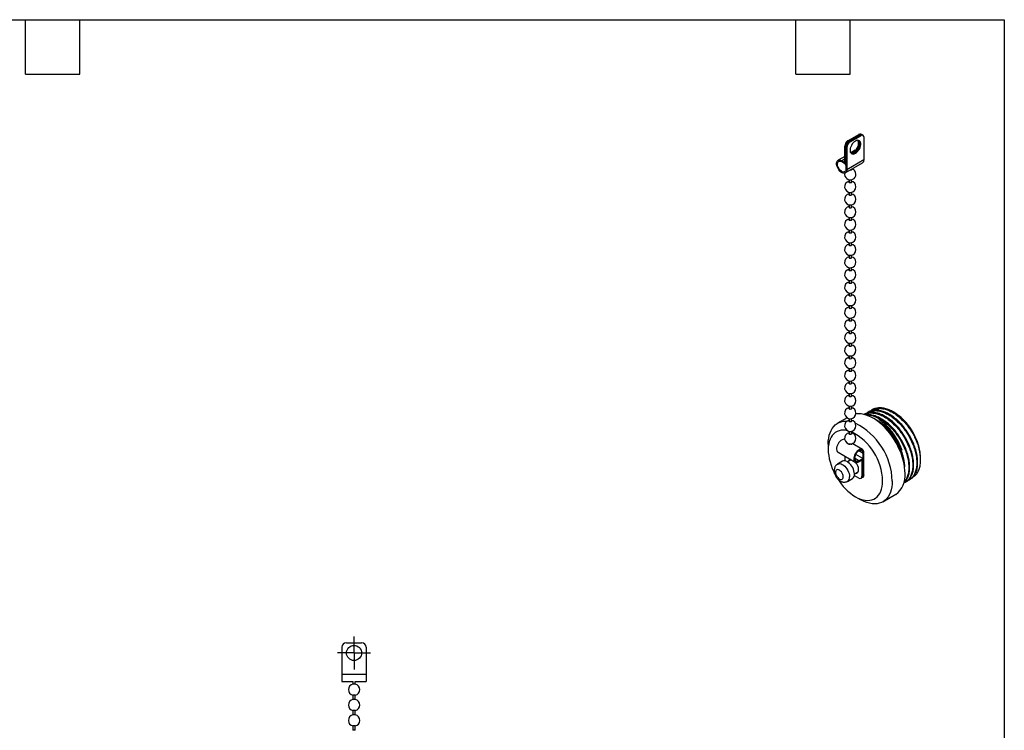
# Model space of a CAD drawing. Header units: millimetres. Extents: x 13 to 546, y 13 to 419.
# Tile 3 of 3: x 270 to 546, y 220 to 419. Entities that reach past the tile are written whole.
import ezdxf

# ---------------------------------------------------------------- set-up
doc = ezdxf.new("R2010")
doc.units = ezdxf.units.MM
doc.header["$LTSCALE"] = 2
doc.linetypes.add('SLD-Center', pattern=[19.05, 15.24, -1.27, 1.27, -1.27])
doc.linetypes.add('SLD-Solid', pattern=[0])
doc.layers.add('CENTER', color=40, linetype='SLD-Center')
doc.layers.add('TEXT', color=140, linetype='SLD-Solid', lineweight=25)

# ---------------------------------------------------------------- blocks, each defined once
blk = doc.blocks.new('SW_CENTERMARKSYMBOL_1')
at = {"layer": 'CENTER', "color": 0}
for p, q in [((0, 2.54), (0, 4.655)), ((-2.54, 0), (-4.655, 0)), ((0, 0), (-2.54, 0)), ((0, 0), (0, 2.54)), ((0, 0), (0, -2.54)), ((0, 0), (2.54, 0)), ((2.54, 0), (4.655, 0)), ((0, -2.54), (0, -4.655))]:
    blk.add_line(p, q, dxfattribs=at)

msp = doc.modelspace()

# ---------------------------------------------------------------- linework, layer by layer
for p, q in [((502.26, 385.17), (505.28, 386.91)), ((502.52, 385.02), (505.54, 386.77)), ((502.6, 384.97), (505.62, 386.72)), ((502.86, 384.83), (505.88, 386.57)), ((505.28, 386.91), (505.54, 386.77)), ((505.62, 386.72), (505.88, 386.57)), ((506.17, 386.83), (505.92, 386.98)), ((506.51, 386.63), (506.26, 386.78)), ((501.37, 383.61), (501.62, 383.47)), ((501.37, 379.09), (501.37, 383.61)), ((502.52, 385.02), (502.26, 385.17)), ((502.86, 384.83), (502.6, 384.97)), ((506.77, 386.05), (506.77, 379.86)), ((501.62, 378.65), (501.62, 383.47)), ((501.7, 383.42), (501.96, 383.27)), ((501.7, 383.42), (501.7, 377.23)), ((501.96, 383.27), (501.96, 377.08)), ((504.31, 382.46), (503.1, 381.76)), ((504.31, 382.46), (504.43, 382.51)), ((501.37, 380.76), (499.5, 379.68)), ((500.52, 379.58), (501.37, 380.07)), ((500.52, 379.58), (501.37, 379.09)), ((500.52, 379.29), (501.62, 378.65)), ((501.54, 376.15), (506.35, 378.93)), ((501.62, 378.65), (501.7, 378.7)), ((501.96, 377.08), (506.77, 379.86)), ((503.27, 377.04), (503.27, 377.15)), ((502.58, 374.22), (502.58, 373.52)), ((503.27, 373.52), (503.27, 374.22)), ((502.58, 370.7), (502.58, 369.99)), ((503.27, 369.99), (503.27, 370.7)), ((502.58, 367.17), (502.58, 366.46)), ((503.27, 366.46), (503.27, 367.17)), ((502.58, 363.64), (502.58, 362.93)), ((503.27, 362.93), (503.27, 363.64)), ((502.58, 360.12), (502.58, 359.41)), ((503.27, 359.41), (503.27, 360.12)), ((502.58, 356.59), (502.58, 355.88)), ((503.27, 355.88), (503.27, 356.59)), ((502.58, 353.06), (502.58, 352.35)), ((503.27, 352.35), (503.27, 353.06)), ((502.58, 349.53), (502.58, 348.82)), ((503.27, 348.82), (503.27, 349.53)), ((502.58, 346.01), (502.58, 345.3)), ((503.27, 345.3), (503.27, 346.01)), ((502.58, 342.48), (502.58, 341.77)), ((503.27, 341.77), (503.27, 342.48)), ((502.58, 338.95), (502.58, 338.24)), ((503.27, 338.24), (503.27, 338.95)), ((502.58, 335.42), (502.58, 334.71)), ((503.27, 334.71), (503.27, 335.42)), ((502.58, 331.9), (502.58, 331.19)), ((503.27, 331.19), (503.27, 331.9)), ((502.58, 328.37), (502.58, 327.66)), ((503.27, 327.66), (503.27, 328.37)), ((502.58, 324.84), (502.58, 324.13)), ((503.27, 324.13), (503.27, 324.84)), ((502.58, 321.31), (502.58, 320.61)), ((503.27, 320.61), (503.27, 321.31)), ((502.58, 317.79), (502.58, 317.08)), ((503.27, 317.08), (503.27, 317.79)), ((502.58, 314.26), (502.58, 313.55)), ((503.27, 313.55), (503.27, 314.26)), ((502.58, 310.73), (502.58, 310.02)), ((503.27, 310.02), (503.27, 310.73)), ((509.1, 309.69), (508.86, 309.56)), ((514.8, 309.22), (514.8, 309.22)), ((502.03, 307.44), (499.37, 305.91)), ((502.58, 307.2), (502.58, 306.5)), ((503.27, 306.5), (503.27, 307.2)), ((506.86, 308.4), (506.83, 308.38)), ((507.98, 309.04), (507.74, 308.91)), ((511.1, 306.86), (511.18, 307.15)), ((511.1, 307.1), (511.1, 306.86)), ((502.58, 303.68), (502.58, 302.97)), ((503.27, 302.97), (503.27, 303.68)), ((496.74, 300.09), (496.74, 298.54)), ((502.58, 300.15), (502.58, 299.83)), ((503.27, 299.83), (503.27, 300.15)), ((506.35, 298.55), (503.48, 300.21)), ((506.52, 297.47), (505.33, 298.15)), ((499.5, 297.8), (504.31, 295.02)), ((501.37, 296.72), (501.37, 295.38)), ((503.14, 295.7), (502.12, 295.11)), ((503.07, 295.74), (503, 295.61)), ((505.33, 295.41), (504.14, 296.1)), ((506.44, 296.05), (504.45, 297.19)), ((505.33, 295.41), (506.44, 296.05)), ((505.33, 295.12), (506.18, 295.61)), ((506.18, 295.61), (506.18, 291.08)), ((506.44, 296.05), (506.44, 291.23)), ((506.52, 291.28), (506.52, 297.47)), ((506.77, 291.43), (506.77, 297.62)), ((522.65, 295.66), (522.65, 296.03)), ((500.72, 295.25), (499.37, 294.47)), ((502.17, 289.63), (503.52, 290.41)), ((505.28, 290.56), (504.06, 291.27)), ((504.09, 291.7), (505.14, 292.3)), ((505.92, 290.5), (506.17, 290.65)), ((506.18, 291.08), (506.44, 291.23)), ((506.26, 290.7), (506.51, 290.84)), ((506.52, 291.28), (506.77, 291.43)), ((519.41, 289.99), (519.65, 290.13)), ((518.29, 289.34), (518.53, 289.48)), ((504.37, 285.32), (505.72, 284.54)), ((512.07, 283.91), (515.66, 285.99)), ((360.43, 243.11), (360.43, 235.53)), ((361.7, 244.38), (365.97, 244.38)), ((367.24, 243.11), (367.24, 235.53)), ((360.43, 235.53), (360.43, 233.49)), ((360.43, 235.53), (367.24, 235.53)), ((367.24, 235.53), (367.24, 233.49)), ((360.43, 233.49), (363.49, 233.49)), ((363.49, 233.49), (363.49, 232.77)), ((364.18, 232.77), (363.49, 232.77)), ((364.18, 232.77), (364.18, 233.49)), ((364.18, 233.49), (367.24, 233.49)), ((363.49, 229.66), (363.49, 228.45)), ((364.18, 229.66), (363.49, 229.66)), ((364.18, 228.45), (364.18, 229.66)), ((364.18, 228.45), (363.49, 228.45)), ((363.49, 225.34), (363.49, 224.13)), ((364.18, 225.34), (363.49, 225.34)), ((364.18, 224.13), (363.49, 224.13)), ((364.18, 224.13), (364.18, 225.34)), ((363.49, 221.02), (363.49, 219.81)), ((364.18, 221.02), (363.49, 221.02)), ((364.18, 219.81), (364.18, 221.02)), ((364.18, 219.81), (363.49, 219.81))]:
    msp.add_line(p, q)
at = {"flags": 128}
for points in [[(504.37, 385.07), (504.06, 384.86), (503.76, 384.57), (503.49, 384.24), (503.26, 383.86), (503.07, 383.46), (502.94, 383.06), (502.88, 382.67), (502.88, 382.31), (502.94, 381.99), (503.07, 381.74), (503.26, 381.55), (503.49, 381.44), (503.76, 381.42), (504.06, 381.48), (504.37, 381.62), (504.68, 381.84), (504.98, 382.12), (505.25, 382.46), (505.48, 382.83), (505.66, 383.23), (505.79, 383.63), (505.85, 384.02), (505.85, 384.39), (505.79, 384.7), (505.66, 384.96), (505.48, 385.14), (505.25, 385.25), (504.98, 385.28), (504.68, 385.22), (504.37, 385.07)], [(503.19, 381.6), (503.23, 381.59), (503.5, 381.56), (503.8, 381.62), (504.11, 381.77), (504.42, 381.98), (504.72, 382.27), (504.99, 382.6), (505.22, 382.98), (505.41, 383.38), (505.53, 383.78), (505.6, 384.17), (505.6, 384.53), (505.53, 384.85), (505.41, 385.1), (505.29, 385.24)], [(501.96, 377.08), (501.93, 376.75), (501.83, 376.47), (501.67, 376.25), (501.46, 376.11), (501.21, 376.05), (500.92, 376.08), (500.62, 376.19), (500.31, 376.38), (500.01, 376.64), (499.74, 376.96), (499.5, 377.33), (499.3, 377.71), (499.17, 378.11), (499.09, 378.5), (499.08, 378.86), (499.13, 379.18), (499.25, 379.44), (499.43, 379.63), (499.65, 379.75), (499.92, 379.78), (500.21, 379.72), (500.52, 379.58)], [(501.7, 377.23), (501.67, 376.93), (501.58, 376.68), (501.42, 376.5), (501.22, 376.4), (500.97, 376.38), (500.7, 376.45), (500.42, 376.6), (500.15, 376.82), (499.9, 377.1), (499.68, 377.43), (499.5, 377.78), (499.39, 378.14), (499.33, 378.49), (499.34, 378.81), (499.42, 379.07), (499.56, 379.28), (499.75, 379.4), (499.98, 379.45), (500.24, 379.41), (500.52, 379.29)], [(501.43, 378.76), (501.52, 378.57), (501.7, 378.28)], [(503.27, 377.04), (503.24, 376.97), (503.17, 376.9), (503.06, 376.86), (502.92, 376.85), (502.79, 376.86), (502.78, 376.86)], [(503.27, 373.52), (503.24, 373.44), (503.17, 373.38), (503.06, 373.33), (502.92, 373.32), (502.79, 373.33), (502.68, 373.38), (502.61, 373.44), (502.58, 373.52)], [(503.27, 369.99), (503.24, 369.91), (503.17, 369.85), (503.06, 369.81), (502.92, 369.79), (502.79, 369.81), (502.68, 369.85), (502.61, 369.91), (502.58, 369.99)], [(503.27, 366.46), (503.24, 366.39), (503.17, 366.32), (503.06, 366.28), (502.92, 366.26), (502.79, 366.28), (502.68, 366.32), (502.61, 366.39), (502.58, 366.46)], [(503.27, 362.93), (503.24, 362.86), (503.17, 362.79), (503.06, 362.75), (502.92, 362.74), (502.79, 362.75), (502.68, 362.79), (502.61, 362.86), (502.58, 362.93)], [(503.27, 359.41), (503.24, 359.33), (503.17, 359.27), (503.06, 359.22), (502.92, 359.21), (502.79, 359.22), (502.68, 359.27), (502.61, 359.33), (502.58, 359.41)], [(503.27, 355.88), (503.24, 355.8), (503.17, 355.74), (503.06, 355.7), (502.92, 355.68), (502.79, 355.7), (502.68, 355.74), (502.61, 355.8), (502.58, 355.88)], [(503.27, 352.35), (503.24, 352.28), (503.17, 352.21), (503.06, 352.17), (502.92, 352.15), (502.79, 352.17), (502.68, 352.21), (502.61, 352.28), (502.58, 352.35)], [(503.27, 348.82), (503.24, 348.75), (503.17, 348.68), (503.06, 348.64), (502.92, 348.63), (502.79, 348.64), (502.68, 348.68), (502.61, 348.75), (502.58, 348.82)], [(503.27, 345.3), (503.24, 345.22), (503.17, 345.16), (503.06, 345.11), (502.92, 345.1), (502.79, 345.11), (502.68, 345.16), (502.61, 345.22), (502.58, 345.3)], [(503.27, 341.77), (503.24, 341.69), (503.17, 341.63), (503.06, 341.59), (502.92, 341.57), (502.79, 341.59), (502.68, 341.63), (502.61, 341.69), (502.58, 341.77)], [(503.27, 338.24), (503.24, 338.17), (503.17, 338.1), (503.06, 338.06), (502.92, 338.04), (502.79, 338.06), (502.68, 338.1), (502.61, 338.17), (502.58, 338.24)], [(503.27, 334.71), (503.24, 334.64), (503.17, 334.57), (503.06, 334.53), (502.92, 334.52), (502.79, 334.53), (502.68, 334.57), (502.61, 334.64), (502.58, 334.71)], [(503.27, 331.19), (503.24, 331.11), (503.17, 331.05), (503.06, 331), (502.92, 330.99), (502.79, 331), (502.68, 331.05), (502.61, 331.11), (502.58, 331.19)], [(503.27, 327.66), (503.24, 327.58), (503.17, 327.52), (503.06, 327.48), (502.92, 327.46), (502.79, 327.48), (502.68, 327.52), (502.61, 327.58), (502.58, 327.66)], [(503.27, 324.13), (503.24, 324.06), (503.17, 323.99), (503.06, 323.95), (502.92, 323.93), (502.79, 323.95), (502.68, 323.99), (502.61, 324.06), (502.58, 324.13)], [(503.27, 320.61), (503.24, 320.53), (503.17, 320.46), (503.06, 320.42), (502.92, 320.41), (502.79, 320.42), (502.68, 320.46), (502.61, 320.53), (502.58, 320.61)], [(503.27, 317.08), (503.24, 317), (503.17, 316.94), (503.06, 316.89), (502.92, 316.88), (502.79, 316.89), (502.68, 316.94), (502.61, 317), (502.58, 317.08)], [(503.27, 313.55), (503.24, 313.47), (503.17, 313.41), (503.06, 313.37), (502.92, 313.35), (502.79, 313.37), (502.68, 313.41), (502.61, 313.47), (502.58, 313.55)], [(503.27, 310.02), (503.24, 309.95), (503.17, 309.88), (503.06, 309.84), (502.92, 309.82), (502.79, 309.84), (502.68, 309.88), (502.61, 309.95), (502.58, 310.02)], [(496.74, 300.09), (496.77, 300.96), (496.87, 301.77), (497.03, 302.54), (497.25, 303.25), (497.53, 303.91), (497.88, 304.49), (498.28, 305.01), (498.73, 305.46), (499.23, 305.83), (499.78, 306.12), (500.38, 306.33), (501.01, 306.46), (501.67, 306.5), (501.97, 306.5)], [(503.27, 306.5), (503.24, 306.42), (503.17, 306.35), (503.06, 306.31), (502.92, 306.3), (502.79, 306.31), (502.68, 306.35), (502.61, 306.42), (502.58, 306.5)], [(518.29, 291.8), (518.26, 292.7), (518.16, 293.63), (518, 294.58), (517.78, 295.55), (517.49, 296.53), (517.15, 297.52), (516.75, 298.5), (516.3, 299.47), (515.79, 300.42), (515.24, 301.34), (514.65, 302.24), (514.02, 303.1), (513.35, 303.91), (512.66, 304.67), (511.94, 305.38), (511.2, 306.03), (510.45, 306.61), (509.69, 307.13), (508.93, 307.57), (508.17, 307.93), (507.42, 308.21), (506.68, 308.42), (505.96, 308.54), (505.27, 308.58), (504.6, 308.53), (504.5, 308.52)], [(502.14, 303.84), (501.61, 303.94), (500.97, 303.98), (500.35, 303.94), (499.77, 303.82), (499.23, 303.61), (498.73, 303.32), (498.28, 302.96), (497.88, 302.51), (497.54, 302), (497.25, 301.42), (497.03, 300.78), (496.87, 300.08), (496.77, 299.33), (496.74, 298.54), (496.77, 297.7), (496.87, 296.84), (497.03, 295.96), (497.25, 295.06), (497.54, 294.15), (497.88, 293.24), (498.28, 292.34), (498.55, 291.78)], [(501.36, 301.4), (501.21, 301.42), (500.92, 301.4), (500.62, 301.28), (500.31, 301.09), (500.01, 300.83), (499.74, 300.51), (499.5, 300.15), (499.3, 299.76), (499.17, 299.36), (499.09, 298.98), (499.08, 298.61), (499.13, 298.29), (499.25, 298.03), (499.43, 297.84), (499.5, 297.8)], [(503.27, 302.97), (503.24, 302.89), (503.17, 302.83), (503.06, 302.78), (502.92, 302.77), (502.79, 302.78), (502.68, 302.83), (502.61, 302.89), (502.58, 302.97)], [(506.77, 297.62), (506.74, 297.95), (506.64, 298.23), (506.49, 298.45), (506.28, 298.59), (506.02, 298.64), (505.74, 298.62), (505.44, 298.5), (505.13, 298.31), (504.83, 298.05), (504.55, 297.73), (504.31, 297.37), (504.12, 296.98), (503.98, 296.58), (503.9, 296.2), (503.89, 295.83), (503.95, 295.51), (504.07, 295.25), (504.24, 295.06), (504.47, 294.95), (504.73, 294.92), (505.03, 294.98), (505.33, 295.12)], [(506.52, 297.47), (506.49, 297.77), (506.39, 298.02), (506.24, 298.2), (506.03, 298.3), (505.79, 298.31), (505.52, 298.25), (505.24, 298.1), (504.97, 297.88), (504.71, 297.59), (504.49, 297.27), (504.32, 296.92), (504.2, 296.55), (504.15, 296.21), (504.16, 295.89), (504.23, 295.62), (504.37, 295.42), (504.56, 295.29), (504.79, 295.25), (505.05, 295.29), (505.33, 295.41)], [(504.09, 291.69), (504.06, 292.12), (503.97, 292.57), (503.82, 293.02), (503.61, 293.48), (503.35, 293.91), (503.05, 294.3), (502.73, 294.65), (502.38, 294.94), (502.03, 295.16), (501.68, 295.31), (501.34, 295.38), (501.03, 295.37), (500.75, 295.27), (500.72, 295.25)], [(502.66, 295.42), (502.73, 295.55), (502.85, 295.68)], [(502.9, 295.69), (502.82, 295.6), (502.74, 295.47)], [(500.95, 290.91), (500.91, 291.24), (500.81, 291.59), (500.66, 291.93), (500.45, 292.25), (500.2, 292.53), (499.94, 292.74), (499.67, 292.87), (499.41, 292.93), (499.18, 292.89), (499, 292.77), (498.87, 292.57), (498.8, 292.31), (498.8, 292), (498.87, 291.66), (499, 291.31), (499.18, 290.97), (499.41, 290.67), (499.67, 290.43), (499.94, 290.25), (500.2, 290.16), (500.45, 290.15), (500.66, 290.23), (500.81, 290.39), (500.91, 290.62), (500.95, 290.91)], [(499.37, 294.47), (499.4, 294.49), (499.68, 294.59), (499.99, 294.6), (500.33, 294.53), (500.68, 294.38), (501.03, 294.16), (501.38, 293.87), (501.7, 293.52), (502, 293.13), (502.26, 292.7), (502.46, 292.24), (502.62, 291.79), (502.71, 291.34), (502.74, 290.91)], [(504.37, 291.86), (504.52, 291.86), (504.77, 291.93), (504.98, 292.07), (505.14, 292.3), (505.24, 292.58), (505.27, 292.92)], [(499.41, 290.29), (499.77, 289.75), (500.35, 288.96), (500.97, 288.21), (501.61, 287.51), (502.28, 286.86), (502.97, 286.28), (503.66, 285.76), (504.37, 285.32), (505.07, 284.95), (505.77, 284.66), (506.45, 284.45), (507.12, 284.32), (507.77, 284.28), (508.38, 284.32), (508.96, 284.45), (509.51, 284.65), (510.01, 284.94), (510.46, 285.31), (510.85, 285.75), (511.2, 286.26), (511.48, 286.84), (511.71, 287.48), (511.87, 288.18), (511.96, 288.93), (512, 289.73)], [(504.71, 292.06), (504.72, 292.06), (504.99, 292.08)], [(504.97, 292.2), (504.98, 292.2), (505.08, 292.2)], [(514.7, 289.73), (514.67, 288.87), (514.57, 288.05), (514.41, 287.28), (514.18, 286.57), (513.9, 285.92), (513.56, 285.33), (513.16, 284.81), (512.7, 284.36), (512.2, 283.99), (511.65, 283.7), (511.06, 283.49), (510.43, 283.36), (509.76, 283.32), (509.07, 283.36), (508.35, 283.48), (507.61, 283.68), (506.86, 283.97), (506.1, 284.33), (505.72, 284.54)]]:
    msp.add_lwpolyline(points, dxfattribs=at)
msp.add_circle((363.84, 241.5), 2.12)
for centre, radius, start, end in [((505.65, 386.39), 0.639, 65.6929, 125.6176), ((505.9, 386.3), 0.594, 58.2825, 127.8021), ((505.99, 386.2), 0.639, 65.6929, 125.6176), ((506.23, 386.14), 0.555, 350.786, 129.2033), ((503.32, 383.53), 1.95, 122.6055, 177.3945), ((503.57, 383.38), 1.95, 122.6055, 177.3945), ((503.65, 383.33), 1.95, 122.6055, 177.3945), ((503.91, 383.18), 1.95, 122.6055, 177.3945), ((502.6, 384.36), 2.64, 279.8126, 20.1928), ((502.8, 384.18), 2.66, 297.4001, 23.7089), ((503.37, 382.81), 1.19, 259.633, 303.5085), ((505.77, 379.75), 1.01, 305.1945, 6.1177), ((502.92, 375.78), 1.59, 169.1237, 0), ((502.92, 375.78), 1.59, 0, 69.6649), ((502.92, 372.25), 1.59, 102.5318, 0), ((502.92, 372.25), 1.59, 0, 77.4682), ((502.92, 368.72), 1.59, 102.5318, 360), ((502.92, 368.72), 1.59, 360, 77.4682), ((502.92, 365.19), 1.59, 102.5318, 0), ((502.92, 365.19), 1.59, 0, 77.4682), ((502.92, 361.67), 1.59, 102.5318, 0), ((502.92, 361.67), 1.59, 0, 77.4682), ((502.92, 358.14), 1.59, 102.5318, 0), ((502.92, 358.14), 1.59, 0, 77.4682), ((502.92, 354.61), 1.59, 102.5318, 0), ((502.92, 354.61), 1.59, 0, 77.4682), ((502.92, 351.08), 1.59, 102.5318, 0), ((502.92, 351.08), 1.59, 0, 77.4682), ((502.92, 347.56), 1.59, 102.5318, 0), ((502.92, 347.56), 1.59, 0, 77.4682), ((502.92, 344.03), 1.59, 102.5318, 0), ((502.92, 344.03), 1.59, 0, 77.4682), ((502.92, 340.5), 1.59, 102.5318, 0), ((502.92, 340.5), 1.59, 0, 77.4682), ((502.92, 336.98), 1.59, 102.5318, 0), ((502.92, 336.98), 1.59, 0, 77.4682), ((502.92, 333.45), 1.59, 102.5318, 0), ((502.92, 333.45), 1.59, 0, 77.4682), ((502.92, 329.92), 1.59, 102.5318, 0), ((502.92, 329.92), 1.59, 0, 77.4682), ((502.92, 326.39), 1.59, 102.5318, 0), ((502.92, 326.39), 1.59, 0, 77.4682), ((502.92, 322.87), 1.59, 102.5318, 0), ((502.92, 322.87), 1.59, 0, 77.4682), ((502.92, 319.34), 1.59, 102.5318, 0), ((502.92, 319.34), 1.59, 0, 77.4682), ((502.92, 315.81), 1.59, 102.5318, 0), ((502.92, 315.81), 1.59, 0, 77.4682), ((502.92, 312.28), 1.59, 102.5318, 0), ((502.92, 312.28), 1.59, 0, 77.4682), ((502.92, 308.76), 1.59, 102.5318, 0), ((502.92, 308.76), 1.59, 0, 77.4682), ((505.39, 294.65), 17.35, 10.8648, 57.1567), ((502.92, 305.23), 1.59, 102.5318, 0), ((502.92, 305.23), 1.59, 0, 77.4682), ((507.38, 301.17), 7, 57.945, 88.4796), ((503.35, 293.61), 14.84, 18.4731, 62.2508), ((506.17, 295.23), 16.5, 2.7584, 46.6878), ((495.85, 289.11), 18.86, 1.8637, 63.2406), ((502.92, 301.7), 1.59, 102.5318, 0), ((495.99, 289.22), 16.02, 1.8248, 62.956), ((502.92, 301.7), 1.59, 0, 77.3091), ((503.1, 294.95), 0.771, 90.5449, 155.1393), ((502, 292.77), 3.28, 2.7521, 42.1), ((501.39, 290.75), 1.36, 304.7896, 6.6855), ((502.7, 291.55), 1.4, 305.501, 5.8112), ((504.7, 292.85), 0.848, 265.4131, 287.4801), ((505.63, 290.99), 0.555, 230.7967, 9.214), ((505.83, 291.15), 0.609, 304.0564, 7.2558), ((505.92, 291.21), 0.609, 299.2883, 6.7985), ((506.17, 291.35), 0.609, 304.0564, 7.2558), ((512, 291.14), 6.32, 305.353, 5.9591), ((361.7, 243.11), 1.27, 90, 180), ((365.97, 243.11), 1.27, 0, 90), ((363.84, 231.21), 1.59, 102.5318, 257.4682), ((363.84, 231.21), 1.59, 0, 77.4682), ((363.84, 231.21), 1.59, 282.5318, 0), ((363.84, 226.89), 1.59, 102.5318, 257.4682), ((363.84, 226.89), 1.59, 0, 77.4682), ((363.84, 226.89), 1.59, 282.5318, 0), ((363.84, 222.57), 1.59, 102.5318, 257.4682), ((363.84, 222.57), 1.59, 0, 77.4682), ((363.84, 222.57), 1.59, 282.5318, 0)]:
    msp.add_arc(centre, radius, start, end)
for centre, major_axis, ratio, start_param, end_param in [((516.96, 304.2), (-5.38, 5.6), 0.329392, 4.949172, 5.43087), ((510.66, 297.76), (337.57, 204.05), 0.019684, 1.557362, 1.557609)]:
    msp.add_ellipse(centre, major_axis=major_axis, ratio=ratio, start_param=start_param, end_param=end_param)
for points, knots in [([(507.33, 308.59), (507.46, 308.7), (507.86, 309.03), (508.67, 309.33), (509.75, 309.5), (510.94, 309.41), (512.17, 309.06), (513.42, 308.48), (514.68, 307.68), (515.91, 306.67), (517.1, 305.47), (518.18, 304.13), (519.15, 302.68), (519.97, 301.16), (520.65, 299.58), (521.16, 297.99), (521.48, 296.45), (521.6, 294.99), (521.54, 293.64), (521.28, 292.43), (520.83, 291.39), (520.21, 290.57), (519.57, 290.02), (519.1, 289.85), (518.93, 289.79)], [0, 0, 0, 0, 0.022964, 0.069951, 0.117821, 0.165994, 0.213864, 0.260851, 0.307837, 0.355708, 0.40388, 0.45175, 0.498737, 0.545724, 0.593594, 0.641766, 0.689637, 0.736623, 0.78361, 0.83148, 0.879653, 0.927523, 0.97451, 1, 1, 1, 1]), ([(519.65, 290.13), (519.91, 290.31), (520.45, 290.67), (521.06, 291.51), (521.51, 292.55), (521.77, 293.76), (521.84, 295.1), (521.72, 296.56), (521.41, 298.1), (520.9, 299.69), (520.22, 301.27), (519.4, 302.8), (518.44, 304.24), (517.35, 305.59), (516.17, 306.79), (514.94, 307.8), (514.09, 308.34), (513.26, 308.8), (512.42, 309.19), (511.19, 309.54), (510, 309.64), (508.93, 309.47), (508.26, 309.25), (507.98, 309.05), (507.98, 309.04)], [0, 0, 0, 0, 0.04908, 0.099388, 0.150013, 0.200321, 0.249701, 0.29908, 0.349388, 0.400013, 0.450321, 0.4997, 0.54908, 0.599388, 0.650013, 0.700321, 0.7497, 0.750051, 0.799368, 0.849607, 0.900159, 0.950393, 0.999701, 1, 1, 1, 1]), ([(508.46, 309.24), (508.59, 309.35), (508.98, 309.68), (509.8, 309.98), (510.88, 310.15), (512.06, 310.05), (513.29, 309.71), (514.55, 309.13), (515.8, 308.33), (517.04, 307.32), (518.22, 306.12), (519.3, 304.78), (520.22, 303.4), (520.99, 302.02), (521.6, 300.66), (522.1, 299.28), (522.32, 298.37), (522.42, 297.92)], [0, 0, 0, 0, 0.034587, 0.105356, 0.177456, 0.250011, 0.32211, 0.392879, 0.463648, 0.535748, 0.608302, 0.680402, 0.751171, 0.812321, 0.874554, 0.93731, 1, 1, 1, 1]), ([(514.8, 309.22), (514.38, 309.43), (513.54, 309.85), (512.31, 310.19), (511.13, 310.29), (510.06, 310.11), (509.38, 309.9), (509.1, 309.69), (509.1, 309.69)], [0, 0, 0, 0, 0.197306, 0.398302, 0.600554, 0.801532, 0.998803, 1, 1, 1, 1]), ([(518.53, 289.48), (518.79, 289.66), (519.33, 290.03), (519.94, 290.87), (520.39, 291.9), (520.65, 293.11), (520.72, 294.46), (520.6, 295.91), (520.28, 297.45), (519.78, 299.04), (519.1, 300.62), (518.28, 302.15), (517.31, 303.6), (516.23, 304.94), (515.05, 306.14), (513.81, 307.16), (512.97, 307.7), (512.14, 308.16), (511.3, 308.55), (510.07, 308.89), (508.88, 309), (507.81, 308.82), (507.13, 308.61), (506.86, 308.4), (506.86, 308.4)], [0, 0, 0, 0, 0.04908, 0.099388, 0.150013, 0.200321, 0.249701, 0.29908, 0.349388, 0.400013, 0.450321, 0.4997, 0.54908, 0.599388, 0.650013, 0.700321, 0.7497, 0.750051, 0.799368, 0.849607, 0.900159, 0.950393, 0.999701, 1, 1, 1, 1]), ([(506.88, 308.37), (507.1, 308.47), (507.64, 308.73), (508.63, 308.85), (509.81, 308.76), (511.05, 308.41), (512.3, 307.83), (513.55, 307.03), (514.79, 306.02), (515.97, 304.82), (517.06, 303.48), (518.02, 302.03), (518.85, 300.51), (519.53, 298.93), (520.04, 297.34), (520.36, 295.8), (520.48, 294.34), (520.42, 292.99), (520.16, 291.78), (519.71, 290.74), (519.09, 289.92), (518.48, 289.4), (518.05, 289.24), (517.93, 289.19)], [0, 0, 0, 0, 0.035122, 0.085112, 0.135418, 0.185409, 0.234477, 0.283545, 0.333535, 0.383841, 0.433832, 0.4829, 0.531968, 0.581958, 0.632264, 0.682255, 0.731323, 0.780391, 0.830381, 0.880687, 0.930678, 0.979746, 1, 1, 1, 1]), ([(517.95, 289.25), (518.02, 289.31), (518.36, 289.55), (518.81, 290.23), (519.27, 291.25), (519.53, 292.46), (519.6, 293.81), (519.48, 295.26), (519.16, 296.8), (518.66, 298.4), (517.98, 299.97), (517.15, 301.5), (516.19, 302.95), (515.11, 304.29), (513.93, 305.49), (512.69, 306.51), (511.85, 307.05), (511.02, 307.51), (510.18, 307.9), (508.95, 308.24), (507.96, 308.35), (507.44, 308.26), (507.27, 308.23)], [0, 0, 0, 0, 0.015807, 0.072436, 0.129423, 0.186052, 0.241636, 0.29722, 0.353849, 0.410835, 0.467464, 0.523048, 0.578632, 0.635261, 0.692247, 0.748877, 0.80446, 0.804856, 0.860369, 0.91692, 0.973825, 1, 1, 1, 1]), ([(517.43, 298.32), (517.15, 299.18), (516.79, 300.03), (515.91, 301.71), (515.41, 302.5), (514.58, 303.63), (514.28, 303.99), (513.68, 304.67), (513.38, 304.99), (512.75, 305.6), (512.42, 305.88), (511.76, 306.41), (511.43, 306.65), (511.1, 306.86)], [0, 0, 0, 0, 0.25, 0.25, 0.5, 0.5, 0.625, 0.625, 0.75, 0.75, 0.875, 0.875, 1, 1, 1, 1]), ([(511.18, 307.15), (511.59, 306.9), (512.43, 306.4), (513.67, 305.37), (514.85, 304.18), (515.94, 302.83), (516.9, 301.39), (517.73, 299.86), (518.41, 298.28), (518.92, 296.69), (519.23, 295.15), (519.36, 293.69), (519.29, 292.35), (519.03, 291.14), (518.61, 290.11), (518.18, 289.6), (517.98, 289.35)], [0, 0, 0, 0, 0.0708376, 0.1430074, 0.2156323, 0.2878021, 0.3586397, 0.4294774, 0.5016471, 0.574272, 0.6464418, 0.7172794, 0.7881171, 0.8602868, 0.9329118, 1, 1, 1, 1]), ([(517.43, 298.32), (517.24, 298.76), (516.86, 299.65), (516.13, 300.97), (515.27, 302.27), (514.27, 303.49), (513.19, 304.58), (512.14, 305.46), (511.45, 305.87), (511.16, 306.05)], [0, 0, 0, 0, 0.140802, 0.279075, 0.427861, 0.579446, 0.731988, 0.883573, 1, 1, 1, 1]), ([(518.16, 293.62), (518.17, 293.74), (518.2, 294.25), (518.09, 295.27), (517.81, 296.65), (517.35, 298.07), (516.74, 299.48), (515.99, 300.85), (515.13, 302.15), (514.15, 303.35), (513.13, 304.39), (512.43, 304.94), (512.1, 305.19)], [0, 0, 0, 0, 0.032232, 0.139711, 0.249211, 0.359402, 0.468903, 0.576381, 0.68386, 0.79336, 0.903551, 1, 1, 1, 1]), ([(513.4, 303.81), (513.58, 303.63), (514.13, 303.1), (514.94, 302.06), (515.83, 300.75), (516.58, 299.35), (517.21, 297.91), (517.67, 296.46), (517.92, 295.32), (517.97, 294.71), (517.98, 294.54)], [0, 0, 0, 0, 0.072354, 0.218444, 0.361837, 0.505231, 0.651321, 0.798333, 0.944423, 1, 1, 1, 1]), ([(520.53, 290.88), (520.76, 291.02), (521.27, 291.35), (521.88, 292.18), (522.36, 293.27), (522.63, 294.57), (522.67, 295.83), (522.59, 296.96), (522.48, 297.6), (522.42, 297.92)], [0, 0, 0, 0, 0.128768, 0.296174, 0.46358, 0.632185, 0.800797, 0.900398, 1, 1, 1, 1]), ([(499.37, 294.46), (499.32, 294.44), (499.16, 294.35), (498.93, 294.13), (498.71, 293.84), (498.55, 293.5), (498.45, 293.14), (498.41, 292.74), (498.43, 292.32), (498.52, 291.88), (498.67, 291.44), (498.88, 291.01), (499.14, 290.6), (499.45, 290.24), (499.81, 289.91), (500.19, 289.66), (500.58, 289.49), (500.96, 289.4), (501.34, 289.38), (501.7, 289.44), (501.98, 289.52), (502.12, 289.62), (502.17, 289.64)], [0, 0, 0, 0, 0.023836, 0.072578, 0.120282, 0.168111, 0.217216, 0.268632, 0.322889, 0.37949, 0.436989, 0.494546, 0.55234, 0.610871, 0.670741, 0.732529, 0.786086, 0.837017, 0.885873, 0.933442, 0.980394, 1, 1, 1, 1])]:
    msp.add_open_spline(points, degree=3, knots=knots)
msp.add_open_spline([(514.8, 309.22), (514.8, 309.22), (514.8, 309.22), (514.81, 309.22)], degree=3)
at = {"layer": 'TEXT'}
for p, q in [((12.7, 419.1), (546.1, 419.1)), ((271.78, 403.86), (271.78, 419.1)), ((287.02, 403.86), (287.02, 419.1)), ((487.68, 403.86), (487.68, 419.1)), ((502.92, 403.86), (502.92, 419.1)), ((546.1, 419.1), (546.1, 12.7)), ((271.78, 403.86), (287.02, 403.86)), ((487.68, 403.86), (502.92, 403.86))]:
    msp.add_line(p, q, dxfattribs=at)

# ---------------------------------------------------------------- block references
at = {"layer": 'CENTER'}
msp.add_blockref('SW_CENTERMARKSYMBOL_1', (363.84, 241.5), dxfattribs=at)

doc.saveas('drawing.dxf')
